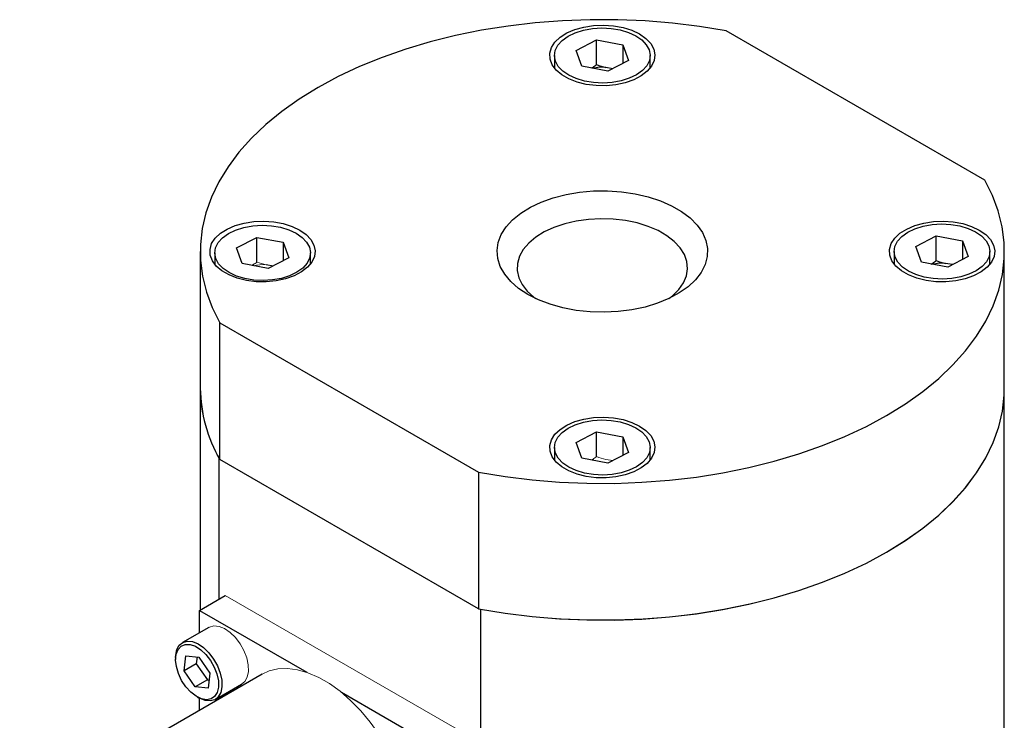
# Model space of a CAD drawing. Header units: millimetres. Extents: x 0 to 389, y 0 to 364.
# Tile 5 of 6: x 77 to 129, y 327 to 364. Entities that reach past the tile are written whole.
import ezdxf

# ---------------------------------------------------------------- set-up
doc = ezdxf.new("R2010")
doc.units = ezdxf.units.MM

msp = doc.modelspace()

# ---------------------------------------------------------------- linework, layer by layer
at = {"color": 7, "linetype": 'Continuous', "lineweight": 25}
for p, q in [((127.732, 355.613), (114.219, 363.415)), ((106.381, 362.384), (107.457, 362.94)), ((107.457, 362.94), (108.828, 362.68)), ((107.457, 361.647), (107.457, 362.94)), ((108.828, 362.68), (109.124, 361.865)), ((108.828, 362.68), (108.828, 361.712)), ((105.253, 362.125), (105.253, 361.466)), ((106.677, 361.569), (106.381, 362.384)), ((110.253, 361.466), (110.253, 362.125)), ((109.124, 361.865), (108.049, 361.309)), ((108.049, 361.309), (106.677, 361.569)), ((108.295, 361.436), (107.935, 361.505)), ((88.637, 352.066), (89.712, 352.621)), ((89.712, 352.621), (91.083, 352.362)), ((89.712, 351.329), (89.712, 352.621)), ((91.083, 352.362), (91.38, 351.546)), ((91.083, 352.362), (91.083, 351.393)), ((124.126, 352.14), (125.201, 352.696)), ((125.201, 352.696), (126.573, 352.436)), ((125.201, 351.403), (125.201, 352.696)), ((126.573, 352.436), (126.869, 351.621)), ((126.573, 352.436), (126.573, 351.468)), ((86.753, 351.881), (86.753, 344.736)), ((88.933, 351.25), (88.637, 352.066)), ((122.998, 351.881), (122.998, 351.226)), ((124.422, 351.325), (124.126, 352.14)), ((127.998, 351.213), (127.998, 351.881)), ((128.753, 344.736), (128.753, 351.881)), ((87.508, 351.806), (87.508, 351.213)), ((91.38, 351.546), (90.304, 350.99)), ((92.508, 351.226), (92.508, 351.806)), ((125.794, 351.065), (124.422, 351.325)), ((126.869, 351.621), (125.794, 351.065)), ((90.304, 350.99), (88.933, 351.25)), ((90.551, 351.118), (90.19, 351.186)), ((126.04, 351.193), (125.68, 351.261)), ((87.773, 348.148), (101.287, 340.347)), ((87.773, 341.003), (87.773, 348.148)), ((86.753, 344.736), (86.753, 333.148)), ((128.753, 326.854), (128.753, 344.736)), ((106.381, 341.896), (107.457, 342.452)), ((107.457, 342.452), (108.828, 342.192)), ((107.457, 341.159), (107.457, 342.452)), ((108.828, 342.192), (109.124, 341.377)), ((108.828, 342.192), (108.828, 341.224)), ((105.253, 341.637), (105.253, 340.972)), ((106.677, 341.081), (106.381, 341.896)), ((110.253, 340.972), (110.253, 341.637)), ((87.74, 333.718), (87.74, 341.063)), ((108.049, 340.821), (106.677, 341.081)), ((109.124, 341.377), (108.049, 340.821)), ((101.287, 333.202), (87.773, 341.003)), ((101.287, 340.347), (101.287, 333.202)), ((86.707, 333.122), (88.054, 333.9)), ((86.707, 333.122), (92.316, 329.885)), ((86.707, 331.952), (86.707, 333.122)), ((101.391, 333.183), (101.391, 315.3)), ((87.199, 332.236), (85.816, 331.438)), ((85.908, 329.968), (86.003, 330.75)), ((86.003, 330.75), (86.679, 330.683)), ((85.461, 330.653), (85.461, 330.549)), ((86.541, 330.333), (85.908, 329.968)), ((86.585, 330.693), (86.541, 330.333)), ((86.541, 330.333), (87.121, 329.485)), ((86.679, 330.683), (87.259, 329.835)), ((89.98, 329.788), (77.318, 322.478)), ((86.488, 329.119), (85.908, 329.968)), ((87.259, 329.835), (87.164, 329.053)), ((87.121, 329.485), (86.488, 329.119)), ((87.121, 329.485), (87.215, 329.475)), ((87.53, 328.468), (88.913, 329.267)), ((87.164, 329.053), (86.488, 329.119)), ((94.121, 328.843), (99.729, 325.605)), ((86.583, 328.605), (86.673, 328.553)), ((86.707, 327.899), (86.707, 328.534))]:
    msp.add_line(p, q, dxfattribs=at)
at = {"color": 144, "linetype": 'Continuous', "lineweight": 18}
for p, q in [((108.295, 340.949), (107.935, 341.017)), ((88.054, 333.9), (101.076, 326.383))]:
    msp.add_line(p, q, dxfattribs=at)
at = {"color": 7, "linetype": 'Continuous', "lineweight": 25, "flags": 128}
for points in [[(114.219, 363.415), (112.833, 363.644), (111.423, 363.817), (109.996, 363.934), (108.559, 363.995), (107.117, 363.998), (105.679, 363.944), (104.251, 363.834), (102.838, 363.667), (101.45, 363.445), (100.09, 363.168), (98.767, 362.838), (97.486, 362.456), (96.254, 362.025), (95.076, 361.545), (93.957, 361.021), (92.903, 360.453), (91.92, 359.845), (91.011, 359.199), (90.181, 358.519), (89.433, 357.807), (88.772, 357.068), (88.201, 356.304), (87.721, 355.519), (87.336, 354.718), (87.047, 353.902), (86.855, 353.078), (86.762, 352.247), (86.768, 351.415), (86.873, 350.585), (87.076, 349.762), (87.376, 348.948), (87.773, 348.148)], [(109.697, 363.25), (110.03, 363.017), (110.281, 362.752), (110.44, 362.465), (110.502, 362.165), (110.465, 361.864), (110.329, 361.573), (110.101, 361.301), (109.788, 361.06), (109.401, 360.857), (108.954, 360.699), (108.464, 360.594), (107.949, 360.544), (107.426, 360.551), (106.915, 360.615), (106.435, 360.734), (106.002, 360.903), (105.632, 361.117), (105.339, 361.367), (105.133, 361.644), (105.022, 361.939), (105.01, 362.241), (105.096, 362.538), (105.279, 362.821), (105.551, 363.079), (105.903, 363.302), (106.321, 363.483), (106.792, 363.615), (107.297, 363.693), (107.818, 363.715), (108.337, 363.679), (108.835, 363.587), (109.294, 363.442), (109.697, 363.25)], [(105.306, 361.828), (105.253, 362.11), (105.296, 362.391), (105.433, 362.663), (105.66, 362.914), (105.967, 363.134), (106.342, 363.316), (106.772, 363.452), (107.24, 363.537), (107.727, 363.568), (108.215, 363.543), (108.685, 363.464), (109.12, 363.333), (109.502, 363.156), (109.817, 362.939), (110.052, 362.691), (110.199, 362.421), (110.253, 362.139), (110.21, 361.858), (110.072, 361.586), (109.846, 361.335), (109.539, 361.115), (109.163, 360.933), (108.733, 360.797), (108.266, 360.712), (107.779, 360.681), (107.29, 360.706), (106.82, 360.786), (106.385, 360.916), (106.003, 361.094), (105.689, 361.31), (105.453, 361.559), (105.306, 361.828)], [(101.287, 340.347), (102.672, 340.118), (104.082, 339.944), (105.509, 339.827), (106.947, 339.766), (108.388, 339.763), (109.826, 339.817), (111.255, 339.927), (112.667, 340.094), (114.056, 340.317), (115.415, 340.593), (116.738, 340.923), (118.019, 341.305), (119.252, 341.736), (120.43, 342.216), (121.548, 342.74), (122.602, 343.308), (123.586, 343.917), (124.495, 344.562), (125.325, 345.242), (126.072, 345.954), (126.733, 346.693), (127.305, 347.457), (127.784, 348.242), (128.17, 349.044), (128.459, 349.859), (128.65, 350.684), (128.743, 351.514), (128.737, 352.346), (128.633, 353.176), (128.429, 354), (128.129, 354.813), (127.732, 355.613)], [(103.864, 349.635), (103.38, 349.955), (102.974, 350.308), (102.654, 350.69), (102.425, 351.093), (102.29, 351.51), (102.253, 351.934), (102.315, 352.356), (102.473, 352.77), (102.726, 353.169), (103.068, 353.544), (103.494, 353.89), (103.996, 354.199), (104.565, 354.468), (105.19, 354.69), (105.862, 354.862), (106.567, 354.981), (107.294, 355.045), (108.028, 355.052), (108.758, 355.002), (109.47, 354.897), (110.151, 354.738), (110.789, 354.528), (111.373, 354.271), (111.893, 353.971), (112.339, 353.634), (112.702, 353.265), (112.978, 352.872), (113.16, 352.461), (113.246, 352.04), (113.234, 351.616), (113.123, 351.196), (112.918, 350.789), (112.619, 350.401), (112.234, 350.04), (111.77, 349.712), (111.233, 349.422), (110.634, 349.176), (109.984, 348.979), (109.294, 348.833), (108.577, 348.741), (107.845, 348.706), (107.111, 348.727), (106.388, 348.805), (105.69, 348.937), (105.029, 349.122), (104.417, 349.356), (103.864, 349.635)], [(91.947, 353.003), (92.28, 352.77), (92.531, 352.506), (92.69, 352.218), (92.752, 351.918), (92.715, 351.617), (92.579, 351.326), (92.351, 351.054), (92.038, 350.813), (91.651, 350.61), (91.204, 350.453), (90.714, 350.347), (90.199, 350.297), (89.676, 350.304), (89.165, 350.368), (88.685, 350.487), (88.252, 350.656), (87.882, 350.87), (87.589, 351.12), (87.383, 351.397), (87.272, 351.692), (87.26, 351.994), (87.346, 352.291), (87.529, 352.574), (87.801, 352.832), (88.153, 353.055), (88.571, 353.236), (89.042, 353.368), (89.547, 353.446), (90.068, 353.468), (90.587, 353.432), (91.085, 353.34), (91.544, 353.195), (91.947, 353.003)], [(111.233, 349.422), (111.421, 349.568), (111.75, 349.892), (111.993, 350.24), (112.146, 350.605), (112.205, 350.979), (112.17, 351.354), (112.04, 351.721), (111.819, 352.074), (111.511, 352.405), (111.123, 352.706), (110.663, 352.972), (110.142, 353.195), (109.569, 353.373), (108.958, 353.501), (108.321, 353.576), (107.671, 353.596), (107.024, 353.562), (106.392, 353.474), (105.789, 353.333), (105.228, 353.144), (104.721, 352.909), (104.278, 352.634), (103.91, 352.325), (103.623, 351.988), (103.424, 351.631), (103.318, 351.26), (103.306, 350.885), (103.389, 350.513), (103.565, 350.152), (103.83, 349.809), (104.179, 349.492), (104.272, 349.422)], [(127.447, 353.003), (127.78, 352.77), (128.031, 352.506), (128.19, 352.218), (128.252, 351.918), (128.215, 351.617), (128.079, 351.326), (127.851, 351.054), (127.538, 350.813), (127.151, 350.61), (126.704, 350.453), (126.214, 350.347), (125.699, 350.297), (125.176, 350.304), (124.665, 350.368), (124.185, 350.487), (123.752, 350.656), (123.382, 350.87), (123.089, 351.12), (122.883, 351.397), (122.772, 351.692), (122.76, 351.994), (122.846, 352.291), (123.029, 352.574), (123.301, 352.832), (123.653, 353.055), (124.071, 353.236), (124.542, 353.368), (125.047, 353.446), (125.568, 353.468), (126.087, 353.432), (126.585, 353.34), (127.044, 353.195), (127.447, 353.003)], [(87.561, 351.51), (87.508, 351.791), (87.551, 352.073), (87.689, 352.344), (87.915, 352.595), (88.222, 352.816), (88.598, 352.998), (89.028, 353.134), (89.495, 353.218), (89.982, 353.249), (90.47, 353.224), (90.941, 353.145), (91.375, 353.014), (91.757, 352.837), (92.072, 352.62), (92.308, 352.372), (92.455, 352.102), (92.508, 351.821), (92.465, 351.539), (92.328, 351.267), (92.101, 351.017), (91.794, 350.796), (91.418, 350.614), (90.989, 350.478), (90.521, 350.393), (90.034, 350.363), (89.546, 350.388), (89.075, 350.467), (88.641, 350.598), (88.259, 350.775), (87.944, 350.992), (87.708, 351.24), (87.561, 351.51)], [(123.051, 351.584), (122.998, 351.866), (123.041, 352.148), (123.178, 352.419), (123.405, 352.67), (123.712, 352.891), (124.087, 353.072), (124.517, 353.208), (124.985, 353.293), (125.472, 353.324), (125.96, 353.299), (126.43, 353.22), (126.865, 353.089), (127.247, 352.912), (127.562, 352.695), (127.797, 352.447), (127.944, 352.177), (127.998, 351.896), (127.955, 351.614), (127.817, 351.342), (127.591, 351.091), (127.284, 350.871), (126.908, 350.689), (126.478, 350.553), (126.011, 350.468), (125.524, 350.437), (125.035, 350.462), (124.565, 350.542), (124.13, 350.672), (123.748, 350.85), (123.433, 351.066), (123.198, 351.315), (123.051, 351.584)], [(101.287, 333.202), (102.672, 332.973), (104.082, 332.799), (105.509, 332.682), (106.947, 332.622), (108.388, 332.618), (109.826, 332.672), (111.255, 332.783), (112.667, 332.949), (114.056, 333.172), (115.415, 333.449), (116.738, 333.779), (118.019, 334.16), (119.252, 334.592), (120.43, 335.071), (121.548, 335.596), (122.602, 336.164), (123.586, 336.772), (124.495, 337.418), (125.325, 338.098), (126.072, 338.809), (126.733, 339.549), (127.305, 340.312), (127.784, 341.097), (128.17, 341.899), (128.459, 342.714), (128.65, 343.539), (128.743, 344.369), (128.753, 344.736)], [(109.697, 342.756), (110.03, 342.524), (110.281, 342.259), (110.44, 341.971), (110.502, 341.672), (110.465, 341.37), (110.329, 341.079), (110.101, 340.807), (109.788, 340.566), (109.401, 340.363), (108.954, 340.206), (108.464, 340.1), (107.949, 340.05), (107.426, 340.057), (106.915, 340.122), (106.435, 340.24), (106.002, 340.41), (105.632, 340.623), (105.339, 340.873), (105.133, 341.15), (105.022, 341.445), (105.01, 341.747), (105.096, 342.045), (105.279, 342.327), (105.551, 342.585), (105.903, 342.808), (106.321, 342.989), (106.792, 343.121), (107.297, 343.199), (107.818, 343.221), (108.337, 343.185), (108.835, 343.093), (109.294, 342.948), (109.697, 342.756)], [(105.306, 341.34), (105.253, 341.622), (105.296, 341.904), (105.433, 342.175), (105.66, 342.426), (105.967, 342.647), (106.342, 342.828), (106.772, 342.964), (107.24, 343.049), (107.727, 343.08), (108.215, 343.055), (108.685, 342.976), (109.12, 342.845), (109.502, 342.668), (109.817, 342.451), (110.052, 342.203), (110.199, 341.933), (110.253, 341.652), (110.21, 341.37), (110.072, 341.098), (109.846, 340.847), (109.539, 340.627), (109.163, 340.445), (108.733, 340.309), (108.266, 340.224), (107.779, 340.193), (107.29, 340.218), (106.82, 340.298), (106.385, 340.428), (106.003, 340.606), (105.689, 340.822), (105.453, 341.071), (105.306, 341.34)], [(85.461, 330.653), (85.466, 330.776), (85.527, 331.071), (85.655, 331.301), (85.842, 331.452), (86.077, 331.516), (86.347, 331.49), (86.636, 331.374), (86.927, 331.175), (87.204, 330.906), (87.449, 330.581), (87.649, 330.22), (87.793, 329.843), (87.872, 329.472), (87.881, 329.13), (87.819, 328.835), (87.692, 328.606), (87.505, 328.454), (87.269, 328.39), (86.999, 328.416), (86.71, 328.532), (86.673, 328.553)], [(87.62, 329.799), (87.695, 329.443), (87.699, 329.115), (87.634, 328.837), (87.502, 328.626), (87.313, 328.495), (87.078, 328.452), (86.812, 328.5), (86.531, 328.637), (86.254, 328.852), (85.997, 329.134), (85.778, 329.464), (85.609, 329.821), (85.501, 330.184), (85.461, 330.528), (85.492, 330.834), (85.591, 331.08), (85.753, 331.253), (85.967, 331.34), (86.219, 331.338), (86.495, 331.245), (86.776, 331.067), (87.045, 330.816), (87.285, 330.508), (87.481, 330.162), (87.62, 329.799)]]:
    msp.add_lwpolyline(points, dxfattribs=at)
at = {"color": 144, "linetype": 'Continuous', "lineweight": 18, "flags": 128}
for points in [[(101.391, 333.183), (102.772, 332.959), (104.176, 332.79), (105.597, 332.677), (107.029, 332.62), (108.463, 332.62), (109.894, 332.676), (111.316, 332.789), (112.72, 332.957), (114.102, 333.18), (115.453, 333.457), (116.769, 333.787), (118.043, 334.168), (119.269, 334.598), (120.441, 335.076), (121.554, 335.598), (122.602, 336.164), (123.581, 336.769), (124.486, 337.411), (125.314, 338.088), (126.059, 338.795), (126.719, 339.531), (127.29, 340.29), (127.77, 341.071), (128.157, 341.868), (128.448, 342.679), (128.643, 343.5), (128.741, 344.326), (128.753, 344.736)], [(87.199, 332.236), (87.225, 332.25), (87.46, 332.315), (87.73, 332.288), (88.019, 332.172), (88.31, 331.974), (88.587, 331.704), (88.832, 331.379), (89.032, 331.018), (89.176, 330.641)], [(89.176, 330.641), (89.255, 330.271), (89.264, 329.928), (89.202, 329.634), (89.075, 329.404), (88.913, 329.267)], [(96.62, 325.755), (96.506, 325.962), (96.089, 326.642), (95.629, 327.283), (95.132, 327.878), (94.607, 328.417), (94.06, 328.892), (93.5, 329.295), (92.936, 329.62), (92.377, 329.863), (91.83, 330.02), (91.304, 330.088), (90.807, 330.067), (90.347, 329.957), (89.98, 329.788)]]:
    msp.add_lwpolyline(points, dxfattribs=at)
at = {"color": 7, "linetype": 'Continuous', "lineweight": 25}
for centre, radius, start, end in [((107.751, 359.398), 2.115, 85.0191, 103.2014), ((125.496, 349.154), 2.115, 85.0191, 103.2014), ((94.359, 344.809), 7.607, 180.5515, 210.0224)]:
    msp.add_arc(centre, radius, start, end, dxfattribs=at)
at = {"color": 144, "linetype": 'Continuous', "lineweight": 18}
for centre, radius, start, end in [((90.007, 349.079), 2.115, 85.0191, 103.2014), ((94.291, 344.792), 7.538, 180.4304, 209.6504)]:
    msp.add_arc(centre, radius, start, end, dxfattribs=at)
at = {"color": 7, "linetype": 'Continuous', "lineweight": 25}
for points in [[(107.193, 361.471), (107.219, 361.487), (107.307, 361.541), (107.394, 361.603), (107.457, 361.647)], [(124.938, 351.227), (124.964, 351.243), (125.052, 351.297), (125.139, 351.359), (125.201, 351.403)]]:
    msp.add_open_spline(points, degree=3, knots=[0, 0, 0, 0, 0.287407, 1, 1, 1, 1], dxfattribs=at)
for points in [[(107.457, 361.647), (107.615, 361.592), (107.774, 361.544), (107.935, 361.505)], [(125.201, 351.403), (125.36, 351.348), (125.519, 351.3), (125.68, 351.261)]]:
    msp.add_open_spline(points, degree=3, dxfattribs=at)
at = {"color": 144, "linetype": 'Continuous', "lineweight": 18}
for points in [[(89.449, 351.152), (89.474, 351.168), (89.562, 351.222), (89.65, 351.284), (89.712, 351.329)], [(107.193, 340.983), (107.219, 340.999), (107.307, 341.053), (107.394, 341.115), (107.457, 341.159)]]:
    msp.add_open_spline(points, degree=3, knots=[0, 0, 0, 0, 0.287407, 1, 1, 1, 1], dxfattribs=at)
for points in [[(89.712, 351.329), (89.87, 351.274), (90.029, 351.225), (90.19, 351.186)], [(107.457, 341.159), (107.615, 341.105), (107.774, 341.056), (107.935, 341.017)]]:
    msp.add_open_spline(points, degree=3, dxfattribs=at)

doc.saveas('drawing.dxf')
